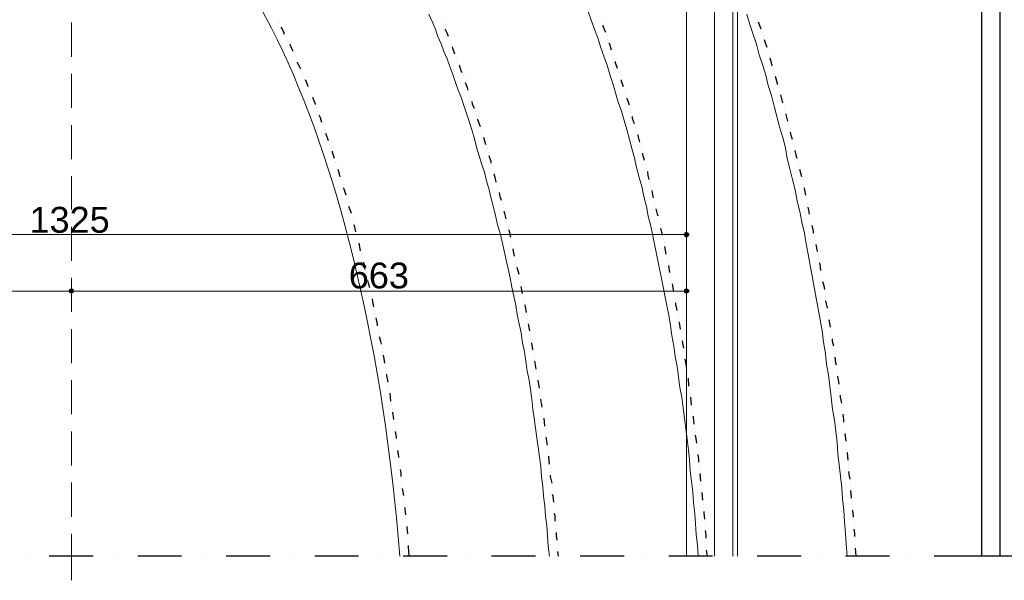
# Model space of a CAD drawing. Header units: metres. Extents: x 5.7 to 89.8, y 4 to 63.5.
# Tile 15 of 72: x 42 to 56.4, y 20.1 to 28.3. Entities that reach past the tile are written whole.
import ezdxf

# ---------------------------------------------------------------- set-up
doc = ezdxf.new("R2010")
doc.units = ezdxf.units.M
doc.header["$MEASUREMENT"] = 0
for name, color, linetype in [('PDF11_dim', 7, 'Continuous'), ('PDF11_halozen', 7, 'Continuous'), ('PDF11_khatchin', 7, 'Continuous'), ('PDF11_line-estakhr', 7, 'Continuous'), ('PDF11_saghf kazeb', 7, 'Continuous'), ('PDF11_SECTION', 7, 'Continuous'), ('PDF11_Text', 7, 'Continuous'), ('PDF11_wall', 7, 'Continuous')]:
    doc.layers.add(name, color=color, linetype=linetype)
doc.styles.add('PDF Arial', font='arial.ttf')

msp = doc.modelspace()

# ---------------------------------------------------------------- linework, layer by layer
at = {"layer": 'PDF11_dim', "lineweight": 20}
for points in [[(33.741, 25.173), (33.78, 25.173), (51.694, 25.173), (51.732, 25.173)], [(51.771, 25.25), (51.771, 25.086)], [(42.689, 24.344), (42.65, 24.344), (33.78, 24.344), (33.741, 24.344)], [(42.775, 24.344), (42.814, 24.344), (51.694, 24.344), (51.732, 24.344)], [(51.771, 24.344), (51.771, 24.431)]]:
    msp.add_lwpolyline(points, dxfattribs=at)
msp.add_lwpolyline([(42.737, 24.431), (42.737, 24.344)], close=True, dxfattribs=at)
at = {"layer": 'PDF11_dim', "transparency": 33554559}
for points in [[(51.742, 25.202), (51.732, 25.173), (51.771, 25.173)], [(51.732, 25.173), (51.771, 25.173), (51.742, 25.144)], [(51.771, 25.173), (51.771, 25.211), (51.742, 25.202)], [(51.771, 25.173), (51.742, 25.144), (51.771, 25.125)], [(51.8, 25.202), (51.771, 25.173), (51.771, 25.211)], [(51.819, 25.173), (51.8, 25.202), (51.771, 25.173)], [(51.771, 25.125), (51.8, 25.144), (51.771, 25.173)], [(51.8, 25.144), (51.771, 25.173), (51.819, 25.173)], [(42.708, 24.373), (42.737, 24.344), (42.689, 24.344)], [(42.708, 24.373), (42.689, 24.344), (42.737, 24.344)], [(42.689, 24.344), (42.708, 24.316), (42.737, 24.344)], [(42.689, 24.344), (42.737, 24.344), (42.708, 24.316)], [(42.737, 24.383), (42.708, 24.373), (42.737, 24.344)], [(42.737, 24.344), (42.737, 24.383), (42.708, 24.373)], [(42.708, 24.316), (42.737, 24.344), (42.737, 24.306)], [(42.737, 24.344), (42.708, 24.316), (42.737, 24.306)], [(42.737, 24.344), (42.766, 24.373), (42.737, 24.383)], [(42.766, 24.373), (42.737, 24.344), (42.737, 24.383)], [(42.775, 24.344), (42.737, 24.344), (42.766, 24.373)], [(42.775, 24.344), (42.766, 24.373), (42.737, 24.344)], [(42.737, 24.344), (42.737, 24.306), (42.766, 24.316)], [(42.766, 24.316), (42.775, 24.344), (42.737, 24.344)], [(42.737, 24.306), (42.766, 24.316), (42.737, 24.344)], [(42.766, 24.316), (42.737, 24.344), (42.775, 24.344)], [(51.742, 24.373), (51.732, 24.344), (51.771, 24.344)], [(51.732, 24.344), (51.771, 24.344), (51.742, 24.316)], [(51.771, 24.344), (51.771, 24.383), (51.742, 24.373)], [(51.771, 24.344), (51.742, 24.316), (51.771, 24.306)], [(51.8, 24.373), (51.771, 24.344), (51.771, 24.383)], [(51.819, 24.344), (51.8, 24.373), (51.771, 24.344)], [(51.771, 24.306), (51.8, 24.316), (51.771, 24.344)], [(51.8, 24.316), (51.771, 24.344), (51.819, 24.344)]]:
    msp.add_solid(points, dxfattribs=at)
at = {"layer": 'PDF11_halozen', "lineweight": 25}
for points in [[(45.771, 28.313), (45.771, 28.313)], [(45.8, 28.264), (45.8, 28.264)], [(45.867, 28.11), (45.857, 28.139), (45.838, 28.187), (45.819, 28.216)], [(48.188, 28.293), (48.188, 28.293)], [(48.207, 28.235), (48.207, 28.235)], [(50.528, 28.303), (50.528, 28.303)], [(50.586, 28.139), (50.548, 28.226), (50.548, 28.245)], [(52.869, 28.187), (52.83, 28.293)], [(48.275, 28.081), (48.256, 28.13), (48.227, 28.187)], [(50.606, 28.091), (50.606, 28.091)], [(52.888, 28.139), (52.888, 28.139)], [(52.907, 28.081), (52.907, 28.081)], [(45.896, 28.062), (45.896, 28.062)], [(45.915, 28.014), (45.915, 28.014)], [(45.992, 27.86), (45.983, 27.879), (45.963, 27.927), (45.944, 27.966)], [(48.294, 28.033), (48.294, 28.033)], [(48.313, 27.975), (48.313, 27.975)], [(48.371, 27.821), (48.342, 27.908), (48.333, 27.927)], [(50.615, 28.033), (50.615, 28.033)], [(50.673, 27.879), (50.644, 27.966), (50.634, 27.985)], [(52.956, 27.918), (52.927, 27.995), (52.917, 28.033)], [(46.011, 27.812), (46.011, 27.812)], [(50.692, 27.821), (50.692, 27.821)], [(52.965, 27.869), (52.965, 27.869)], [(52.984, 27.812), (52.984, 27.812)], [(46.04, 27.754), (46.04, 27.754)], [(46.108, 27.6), (46.079, 27.658), (46.06, 27.696), (46.06, 27.706)], [(48.39, 27.764), (48.39, 27.764)], [(48.41, 27.715), (48.41, 27.715)], [(48.477, 27.552), (48.467, 27.561), (48.439, 27.658)], [(50.711, 27.764), (50.711, 27.764)], [(50.76, 27.609), (50.731, 27.696), (50.731, 27.715)], [(53.033, 27.648), (53.023, 27.696), (53.004, 27.764)], [(46.127, 27.552), (46.127, 27.552)], [(46.146, 27.503), (46.146, 27.503)], [(48.496, 27.503), (48.496, 27.503)], [(50.779, 27.552), (50.779, 27.552)], [(50.798, 27.503), (50.798, 27.503)], [(53.052, 27.6), (53.052, 27.6)], [(53.071, 27.542), (53.071, 27.542)], [(53.11, 27.378), (53.11, 27.388), (53.081, 27.494)], [(46.214, 27.34), (46.204, 27.378), (46.175, 27.446)], [(48.516, 27.446), (48.516, 27.446)], [(48.564, 27.292), (48.554, 27.33), (48.525, 27.398)], [(50.846, 27.34), (50.817, 27.426), (50.817, 27.446)], [(46.233, 27.292), (46.233, 27.292)], [(46.252, 27.243), (46.252, 27.243)], [(48.583, 27.234), (48.583, 27.234)], [(50.866, 27.282), (50.866, 27.282)], [(50.885, 27.234), (50.885, 27.234)], [(53.129, 27.33), (53.129, 27.33)], [(53.148, 27.272), (53.148, 27.272)], [(53.187, 27.109), (53.158, 27.224)], [(46.32, 27.08), (46.32, 27.089), (46.281, 27.186)], [(48.602, 27.186), (48.602, 27.186)], [(48.66, 27.022), (48.631, 27.089), (48.622, 27.128)], [(50.933, 27.07), (50.904, 27.157), (50.894, 27.176)], [(53.206, 27.06), (53.206, 27.06)], [(46.339, 27.032), (46.339, 27.032)], [(46.358, 26.974), (46.358, 26.974)], [(46.416, 26.82), (46.397, 26.887), (46.377, 26.926)], [(48.67, 26.974), (48.67, 26.974)], [(48.689, 26.916), (48.689, 26.916)], [(50.943, 27.012), (50.943, 27.012)], [(50.962, 26.964), (50.962, 26.964)], [(53.216, 27.003), (53.216, 27.003)], [(53.264, 26.839), (53.235, 26.935), (53.235, 26.945)], [(48.747, 26.752), (48.708, 26.858), (48.708, 26.868)], [(51.01, 26.8), (50.981, 26.877), (50.981, 26.906)], [(53.273, 26.781), (53.273, 26.781)], [(46.435, 26.762), (46.435, 26.762)], [(46.454, 26.714), (46.454, 26.714)], [(46.512, 26.55), (46.503, 26.579), (46.474, 26.656)], [(48.756, 26.704), (48.756, 26.704)], [(48.776, 26.646), (48.776, 26.646)], [(51.02, 26.743), (51.02, 26.743)], [(51.039, 26.694), (51.039, 26.694)], [(51.087, 26.531), (51.068, 26.608), (51.058, 26.637)], [(53.293, 26.733), (53.293, 26.733)], [(53.331, 26.569), (53.312, 26.627), (53.302, 26.675)], [(46.532, 26.502), (46.532, 26.502)], [(48.824, 26.492), (48.795, 26.598)], [(51.097, 26.473), (51.097, 26.473)], [(53.341, 26.511), (53.341, 26.511)], [(46.551, 26.444), (46.551, 26.444)], [(46.599, 26.29), (46.57, 26.377), (46.57, 26.396)], [(48.843, 26.434), (48.843, 26.434)], [(48.862, 26.377), (48.862, 26.377)], [(48.901, 26.223), (48.901, 26.242), (48.872, 26.328)], [(51.116, 26.425), (51.116, 26.425)], [(51.155, 26.261), (51.135, 26.328), (51.126, 26.367)], [(53.36, 26.454), (53.36, 26.454)], [(53.399, 26.29), (53.389, 26.319), (53.37, 26.406)], [(46.618, 26.232), (46.618, 26.232)], [(46.637, 26.184), (46.637, 26.184)], [(51.174, 26.203), (51.174, 26.203)], [(53.408, 26.242), (53.408, 26.242)], [(53.427, 26.184), (53.427, 26.184)], [(46.686, 26.02), (46.676, 26.059), (46.657, 26.126)], [(48.92, 26.165), (48.92, 26.165)], [(48.939, 26.107), (48.939, 26.107)], [(48.978, 25.943), (48.968, 25.991), (48.949, 26.059)], [(51.183, 26.145), (51.183, 26.145)], [(51.222, 25.982), (51.212, 26.04), (51.203, 26.097)], [(53.466, 26.02), (53.437, 26.126)], [(46.705, 25.963), (46.705, 25.963)], [(46.724, 25.914), (46.724, 25.914)], [(48.997, 25.895), (48.997, 25.895)], [(51.241, 25.934), (51.241, 25.934)], [(53.476, 25.963), (53.476, 25.963)], [(53.485, 25.914), (53.485, 25.914)], [(46.772, 25.751), (46.743, 25.837), (46.734, 25.857)], [(49.007, 25.837), (49.007, 25.837)], [(49.055, 25.674), (49.036, 25.731), (49.026, 25.789)], [(51.251, 25.876), (51.251, 25.876)], [(51.289, 25.712), (51.28, 25.76), (51.27, 25.818)], [(53.524, 25.751), (53.505, 25.847), (53.505, 25.857)], [(46.782, 25.693), (46.782, 25.693)], [(46.801, 25.645), (46.801, 25.645)], [(49.065, 25.625), (49.065, 25.625)], [(51.309, 25.654), (51.309, 25.654)], [(51.318, 25.606), (51.318, 25.606)], [(53.533, 25.693), (53.533, 25.693)], [(53.553, 25.635), (53.553, 25.635)], [(46.849, 25.481), (46.84, 25.51), (46.811, 25.587)], [(49.084, 25.568), (49.084, 25.568)], [(49.122, 25.404), (49.103, 25.481), (49.093, 25.51)], [(51.357, 25.442), (51.347, 25.471), (51.328, 25.548)], [(53.582, 25.471), (53.572, 25.529), (53.562, 25.577)], [(46.859, 25.423), (46.859, 25.423)], [(46.878, 25.375), (46.878, 25.375)], [(46.917, 25.211), (46.898, 25.279), (46.888, 25.317)], [(49.132, 25.346), (49.132, 25.346)], [(51.366, 25.385), (51.366, 25.385)], [(51.386, 25.327), (51.386, 25.327)], [(53.591, 25.414), (53.591, 25.414)], [(53.61, 25.365), (53.61, 25.365)], [(49.151, 25.298), (49.151, 25.298)], [(49.19, 25.134), (49.17, 25.221), (49.161, 25.24)], [(51.415, 25.163), (51.415, 25.182), (51.395, 25.269)], [(53.639, 25.192), (53.639, 25.221), (53.62, 25.308)], [(46.936, 25.153), (46.936, 25.153)], [(46.946, 25.096), (46.946, 25.096)], [(46.984, 24.932), (46.965, 25.048)], [(49.199, 25.076), (49.199, 25.076)], [(51.434, 25.105), (51.434, 25.105)], [(51.443, 25.057), (51.443, 25.057)], [(53.649, 25.144), (53.649, 25.144)], [(53.668, 25.086), (53.668, 25.086)], [(53.697, 24.922), (53.678, 25.028)], [(47.003, 24.884), (47.003, 24.884)], [(49.209, 25.019), (49.209, 25.019)], [(49.248, 24.855), (49.228, 24.951), (49.228, 24.961)], [(51.472, 24.884), (51.453, 24.999)], [(47.013, 24.826), (47.013, 24.826)], [(47.052, 24.662), (47.042, 24.701), (47.032, 24.768)], [(49.267, 24.797), (49.267, 24.797)], [(49.276, 24.749), (49.276, 24.749)], [(51.492, 24.836), (51.492, 24.836)], [(51.501, 24.778), (51.501, 24.778)], [(53.707, 24.865), (53.707, 24.865)], [(53.716, 24.807), (53.716, 24.807)], [(53.745, 24.643), (53.736, 24.739), (53.726, 24.759)], [(47.071, 24.605), (47.071, 24.605)], [(49.315, 24.585), (49.286, 24.691)], [(51.53, 24.614), (51.511, 24.72)], [(47.081, 24.556), (47.081, 24.556)], [(47.119, 24.393), (47.1, 24.46), (47.09, 24.499)], [(49.325, 24.527), (49.325, 24.527)], [(49.334, 24.47), (49.334, 24.47)], [(51.54, 24.556), (51.54, 24.556)], [(51.549, 24.499), (51.549, 24.499)], [(51.588, 24.335), (51.569, 24.45)], [(53.755, 24.585), (53.755, 24.585)], [(53.765, 24.537), (53.765, 24.537)], [(53.803, 24.364), (53.793, 24.422), (53.774, 24.479)], [(47.129, 24.335), (47.129, 24.335)], [(49.363, 24.306), (49.344, 24.412)], [(53.813, 24.316), (53.813, 24.316)], [(47.138, 24.277), (47.138, 24.277)], [(47.177, 24.113), (47.158, 24.219), (47.158, 24.229)], [(49.382, 24.248), (49.382, 24.248)], [(49.392, 24.19), (49.392, 24.19)], [(51.598, 24.277), (51.598, 24.277)], [(51.607, 24.229), (51.607, 24.229)], [(51.636, 24.056), (51.617, 24.152), (51.617, 24.171)], [(53.822, 24.258), (53.822, 24.258)], [(53.842, 24.094), (53.822, 24.2)], [(47.186, 24.056), (47.186, 24.056)], [(49.421, 24.027), (49.402, 24.142)], [(53.851, 24.036), (53.851, 24.036)], [(47.196, 24.007), (47.196, 24.007)], [(47.235, 23.834), (47.235, 23.853), (47.215, 23.95)], [(49.431, 23.978), (49.431, 23.978)], [(49.44, 23.921), (49.44, 23.921)], [(51.646, 24.007), (51.646, 24.007)], [(51.655, 23.95), (51.655, 23.95)], [(51.684, 23.786), (51.675, 23.853), (51.665, 23.892)], [(53.861, 23.978), (53.861, 23.978)], [(53.89, 23.815), (53.871, 23.921)], [(47.244, 23.786), (47.244, 23.786)], [(47.254, 23.728), (47.254, 23.728)], [(49.469, 23.757), (49.45, 23.863)], [(51.694, 23.728), (51.694, 23.728)], [(53.899, 23.757), (53.899, 23.757)], [(47.292, 23.564), (47.283, 23.603), (47.264, 23.67)], [(49.479, 23.699), (49.479, 23.699)], [(49.488, 23.641), (49.488, 23.641)], [(49.517, 23.478), (49.498, 23.584)], [(51.703, 23.67), (51.703, 23.67)], [(51.732, 23.507), (51.723, 23.555), (51.713, 23.612)], [(53.909, 23.699), (53.909, 23.699)], [(53.938, 23.535), (53.919, 23.603), (53.919, 23.641)], [(47.302, 23.507), (47.302, 23.507)], [(47.312, 23.449), (47.312, 23.449)], [(51.742, 23.449), (51.742, 23.449)], [(53.938, 23.478), (53.938, 23.478)], [(47.341, 23.285), (47.331, 23.352), (47.321, 23.401)], [(49.527, 23.42), (49.527, 23.42)], [(49.536, 23.362), (49.536, 23.362)], [(49.565, 23.198), (49.546, 23.314)], [(51.752, 23.391), (51.752, 23.391)], [(51.771, 23.227), (51.771, 23.247), (51.752, 23.343)], [(53.948, 23.42), (53.948, 23.42)], [(53.976, 23.256), (53.967, 23.285), (53.957, 23.372)], [(47.35, 23.227), (47.35, 23.227)], [(47.36, 23.179), (47.36, 23.179)], [(51.781, 23.169), (51.781, 23.169)], [(53.986, 23.198), (53.986, 23.198)], [(47.389, 23.006), (47.369, 23.102), (47.369, 23.121)], [(49.575, 23.141), (49.575, 23.141)], [(49.585, 23.083), (49.585, 23.083)], [(49.614, 22.919), (49.594, 23.035)], [(51.79, 23.112), (51.79, 23.112)], [(51.809, 22.948), (51.8, 23.064)], [(53.986, 23.141), (53.986, 23.141)], [(54.015, 22.977), (53.996, 23.092)], [(47.398, 22.958), (47.398, 22.958)], [(47.408, 22.9), (47.408, 22.9)], [(49.623, 22.861), (49.623, 22.861)], [(51.819, 22.89), (51.819, 22.89)], [(54.025, 22.919), (54.025, 22.919)], [(54.025, 22.861), (54.025, 22.861)], [(47.427, 22.726), (47.418, 22.842)], [(49.633, 22.813), (49.633, 22.813)], [(49.652, 22.64), (49.633, 22.755)], [(51.829, 22.842), (51.829, 22.842)], [(51.848, 22.669), (51.838, 22.784)], [(54.054, 22.698), (54.034, 22.784), (54.034, 22.813)], [(47.437, 22.678), (47.437, 22.678)], [(47.447, 22.62), (47.447, 22.62)], [(49.662, 22.582), (49.662, 22.582)], [(51.858, 22.611), (51.858, 22.611)], [(54.054, 22.64), (54.054, 22.64)], [(54.063, 22.592), (54.063, 22.592)], [(47.475, 22.457), (47.456, 22.563)], [(49.671, 22.534), (49.671, 22.534)], [(49.691, 22.36), (49.681, 22.476)], [(51.867, 22.563), (51.867, 22.563)], [(51.886, 22.389), (51.877, 22.486), (51.877, 22.505)], [(54.082, 22.418), (54.082, 22.457), (54.073, 22.534)], [(47.485, 22.399), (47.485, 22.399)], [(47.495, 22.341), (47.495, 22.341)], [(47.514, 22.177), (47.514, 22.197), (47.495, 22.283)], [(49.7, 22.312), (49.7, 22.312)], [(51.896, 22.332), (51.896, 22.332)], [(51.906, 22.283), (51.906, 22.283)], [(54.092, 22.36), (54.092, 22.36)], [(54.102, 22.312), (54.102, 22.312)], [(49.71, 22.254), (49.71, 22.254)], [(49.729, 22.081), (49.71, 22.197)], [(51.925, 22.11), (51.915, 22.177), (51.906, 22.226)], [(54.121, 22.139), (54.102, 22.254)], [(47.524, 22.12), (47.524, 22.12)], [(47.533, 22.062), (47.533, 22.062)], [(47.552, 21.898), (47.543, 21.937), (47.533, 22.004)], [(49.739, 22.033), (49.739, 22.033)], [(51.925, 22.052), (51.925, 22.052)], [(51.935, 22.004), (51.935, 22.004)], [(54.121, 22.081), (54.121, 22.081)], [(54.131, 22.023), (54.131, 22.023)], [(49.739, 21.975), (49.739, 21.975)], [(49.758, 21.802), (49.748, 21.908), (49.748, 21.917)], [(51.954, 21.831), (51.954, 21.869), (51.944, 21.946)], [(54.15, 21.86), (54.14, 21.966), (54.131, 21.975)], [(47.562, 21.84), (47.562, 21.84)], [(47.562, 21.783), (47.562, 21.783)], [(47.581, 21.619), (47.581, 21.667), (47.572, 21.725)], [(49.768, 21.754), (49.768, 21.754)], [(51.964, 21.773), (51.964, 21.773)], [(51.964, 21.725), (51.964, 21.725)], [(54.15, 21.802), (54.15, 21.802)], [(54.159, 21.744), (54.159, 21.744)], [(47.591, 21.561), (47.591, 21.561)], [(49.777, 21.696), (49.777, 21.696)], [(49.797, 21.523), (49.777, 21.619), (49.777, 21.638)], [(51.983, 21.551), (51.973, 21.667)], [(54.179, 21.58), (54.169, 21.628), (54.159, 21.696)], [(47.601, 21.503), (47.601, 21.503)], [(47.62, 21.34), (47.61, 21.397), (47.601, 21.445)], [(49.797, 21.474), (49.797, 21.474)], [(49.806, 21.417), (49.806, 21.417)], [(51.992, 21.494), (51.992, 21.494)], [(51.992, 21.445), (51.992, 21.445)], [(54.179, 21.523), (54.179, 21.523)], [(54.188, 21.465), (54.188, 21.465)], [(54.198, 21.301), (54.188, 21.417)], [(47.62, 21.282), (47.62, 21.282)], [(49.825, 21.243), (49.816, 21.33), (49.806, 21.359)], [(52.012, 21.272), (52.002, 21.388)], [(47.629, 21.224), (47.629, 21.224)], [(47.649, 21.06), (47.639, 21.137), (47.639, 21.166)], [(49.825, 21.185), (49.825, 21.185)], [(49.835, 21.137), (49.835, 21.137)], [(52.021, 21.214), (52.021, 21.214)], [(52.021, 21.157), (52.021, 21.157)], [(54.208, 21.243), (54.208, 21.243)], [(54.208, 21.185), (54.208, 21.185)], [(54.227, 21.022), (54.217, 21.128)], [(47.649, 21.002), (47.649, 21.002)], [(49.845, 20.964), (49.845, 21.041), (49.835, 21.079)], [(52.041, 20.993), (52.031, 21.089), (52.031, 21.108)], [(47.658, 20.945), (47.658, 20.945)], [(47.678, 20.781), (47.668, 20.868), (47.668, 20.887)], [(49.854, 20.906), (49.854, 20.906)], [(49.854, 20.858), (49.854, 20.858)], [(52.041, 20.935), (52.041, 20.935)], [(52.05, 20.877), (52.05, 20.877)], [(54.227, 20.964), (54.227, 20.964)], [(54.236, 20.906), (54.236, 20.906)], [(54.246, 20.742), (54.246, 20.791), (54.236, 20.848)], [(47.678, 20.723), (47.678, 20.723)], [(49.874, 20.685), (49.864, 20.752), (49.864, 20.8)], [(52.06, 20.714), (52.06, 20.771), (52.05, 20.829)], [(47.687, 20.665), (47.687, 20.665)], [(47.697, 20.453), (47.687, 20.588), (47.687, 20.608)], [(49.874, 20.627), (49.874, 20.627)], [(49.883, 20.569), (49.883, 20.569)], [(52.069, 20.656), (52.069, 20.656)], [(52.069, 20.598), (52.069, 20.598)], [(54.256, 20.685), (54.256, 20.685)], [(54.256, 20.627), (54.256, 20.627)], [(54.265, 20.453), (54.256, 20.569)], [(49.893, 20.453), (49.883, 20.521)], [(52.079, 20.453), (52.069, 20.54)]]:
    msp.add_lwpolyline(points, dxfattribs=at)
at = {"layer": 'PDF11_khatchin', "lineweight": 18}
for points in [[(42.737, 28.284), (42.737, 27.783)], [(42.737, 27.532), (42.737, 27.032)], [(42.737, 26.781), (42.737, 26.28)], [(42.737, 26.03), (42.737, 25.539)], [(42.737, 25.288), (42.737, 24.787)], [(42.737, 24.537), (42.737, 24.036)], [(42.737, 23.786), (42.737, 23.285)], [(42.737, 23.035), (42.737, 22.534)], [(42.737, 22.283), (42.737, 21.783)], [(42.737, 21.532), (42.737, 21.031)], [(42.737, 20.781), (42.737, 20.453), (42.737, 20.097)]]:
    msp.add_lwpolyline(points, dxfattribs=at)
at = {"layer": 'PDF11_line-estakhr', "lineweight": 18}
for points in [[(51.771, 34.592), (51.771, 20.453)], [(52.185, 34.592), (52.185, 20.453)], [(52.455, 34.592), (52.455, 20.453)], [(52.522, 34.592), (52.522, 20.453)]]:
    msp.add_lwpolyline(points, dxfattribs=at)
at = {"layer": 'PDF11_saghf kazeb', "lineweight": 18}
for points in [[(49.758, 20.453), (49.739, 20.598), (49.729, 20.752), (49.719, 20.896), (49.7, 21.041), (49.691, 21.185), (49.671, 21.33), (49.662, 21.474), (49.642, 21.619), (49.633, 21.763), (49.614, 21.908), (49.594, 22.052), (49.575, 22.187), (49.556, 22.332), (49.536, 22.476), (49.517, 22.611), (49.498, 22.755), (49.479, 22.9), (49.459, 23.035), (49.431, 23.169), (49.411, 23.314), (49.392, 23.449), (49.363, 23.584), (49.344, 23.728), (49.315, 23.863), (49.286, 23.998), (49.267, 24.133), (49.238, 24.267), (49.209, 24.402), (49.18, 24.537), (49.151, 24.672), (49.122, 24.797), (49.093, 24.932), (49.065, 25.067), (49.036, 25.192), (48.997, 25.317), (48.968, 25.452), (48.939, 25.577), (48.901, 25.702), (48.872, 25.828), (48.833, 25.963), (48.805, 26.088), (48.766, 26.203), (48.727, 26.328), (48.689, 26.454), (48.66, 26.579), (48.622, 26.694), (48.583, 26.82), (48.544, 26.935), (48.506, 27.051), (48.467, 27.176), (48.419, 27.292), (48.381, 27.407), (48.342, 27.523), (48.294, 27.638), (48.256, 27.754), (48.207, 27.86), (48.169, 27.975), (48.121, 28.081), (48.082, 28.197), (48.034, 28.303), (47.986, 28.409)], [(51.944, 20.453), (51.935, 20.617), (51.915, 20.771), (51.906, 20.925), (51.896, 21.079), (51.877, 21.234), (51.867, 21.397), (51.848, 21.551), (51.829, 21.706), (51.819, 21.86), (51.8, 22.014), (51.781, 22.168), (51.761, 22.322), (51.742, 22.476), (51.723, 22.63), (51.703, 22.784), (51.675, 22.929), (51.655, 23.083), (51.636, 23.237), (51.607, 23.381), (51.588, 23.535), (51.559, 23.69), (51.54, 23.834), (51.511, 23.988), (51.482, 24.133), (51.453, 24.277), (51.424, 24.431), (51.395, 24.576), (51.366, 24.72), (51.338, 24.865), (51.309, 25.009), (51.28, 25.153), (51.251, 25.298), (51.212, 25.442), (51.183, 25.587), (51.145, 25.731), (51.116, 25.876), (51.077, 26.011), (51.039, 26.155), (51.01, 26.3), (50.972, 26.434), (50.933, 26.569), (50.894, 26.714), (50.856, 26.849), (50.817, 26.983), (50.769, 27.118), (50.731, 27.253), (50.692, 27.388), (50.644, 27.523), (50.606, 27.658), (50.557, 27.792), (50.509, 27.927), (50.471, 28.062), (50.423, 28.187), (50.374, 28.322), (50.326, 28.447)], [(54.131, 20.453), (54.121, 20.627), (54.111, 20.791), (54.092, 20.954), (54.082, 21.128), (54.063, 21.291), (54.054, 21.455), (54.034, 21.628), (54.015, 21.792), (53.996, 21.956), (53.986, 22.12), (53.967, 22.283), (53.948, 22.447), (53.919, 22.611), (53.899, 22.784), (53.88, 22.948), (53.861, 23.112), (53.832, 23.266), (53.813, 23.429), (53.784, 23.593), (53.765, 23.757), (53.736, 23.921), (53.707, 24.084), (53.678, 24.239), (53.649, 24.402), (53.62, 24.566), (53.591, 24.72), (53.562, 24.884), (53.533, 25.038), (53.505, 25.192), (53.466, 25.356), (53.437, 25.51), (53.399, 25.664), (53.37, 25.828), (53.331, 25.982), (53.293, 26.136), (53.254, 26.29), (53.225, 26.444), (53.187, 26.598), (53.139, 26.752), (53.1, 26.906), (53.061, 27.06), (53.023, 27.215), (52.975, 27.359), (52.936, 27.513), (52.888, 27.667), (52.84, 27.812), (52.801, 27.966), (52.753, 28.11), (52.705, 28.255), (52.657, 28.409)]]:
    msp.add_lwpolyline(points, dxfattribs=at)
msp.add_ellipse((42.732, 17.737), major_axis=(0.002, 13.032), ratio=0.378967, start_param=4.922444, end_param=7.64406, dxfattribs=at)
at = {"layer": 'PDF11_SECTION', "lineweight": 30}
for points in [[(57.193, 20.453), (57.01, 20.453), (57.463, 20.906), (57.916, 20.453), (57.733, 20.453), (57.916, 20.453), (57.463, 20.906), (57.01, 20.453), (57.193, 20.453), (56.23, 20.453), (55.412, 20.453)], [(42.082, 20.453), (42.082, 20.453)], [(43.055, 20.453), (42.409, 20.453)], [(43.382, 20.453), (43.382, 20.453)], [(44.355, 20.453), (43.71, 20.453)], [(44.682, 20.453), (44.682, 20.453)], [(45.655, 20.453), (45.01, 20.453)], [(45.983, 20.453), (45.983, 20.453)], [(46.955, 20.453), (46.31, 20.453)], [(47.283, 20.453), (47.283, 20.453)], [(48.256, 20.453), (47.61, 20.453)], [(48.583, 20.453), (48.583, 20.453)], [(49.556, 20.453), (48.91, 20.453)], [(49.883, 20.453), (49.883, 20.453)], [(50.856, 20.453), (50.211, 20.453)], [(51.183, 20.453), (51.183, 20.453)], [(52.156, 20.453), (51.511, 20.453)], [(52.484, 20.453), (52.484, 20.453)], [(53.456, 20.453), (52.811, 20.453)], [(53.784, 20.453), (53.784, 20.453)], [(54.757, 20.453), (54.111, 20.453)], [(55.084, 20.453), (55.084, 20.453)]]:
    msp.add_lwpolyline(points, dxfattribs=at)
at = {"layer": 'PDF11_wall', "lineweight": 30}
for points in [[(56.105, 36.143), (56.105, 20.453)], [(56.375, 36.143), (56.375, 20.453)]]:
    msp.add_lwpolyline(points, dxfattribs=at)

# ---------------------------------------------------------------- texts
at = {"layer": 'PDF11_Text', "char_height": 0.3792, "attachment_point": 7, "style": 'PDF Arial'}
for s, insert in [('1325', (42.12, 25.195)), ('663', (46.811, 24.377))]:
    msp.add_mtext(s, dxfattribs=dict(at, insert=insert))

doc.saveas('drawing.dxf')
